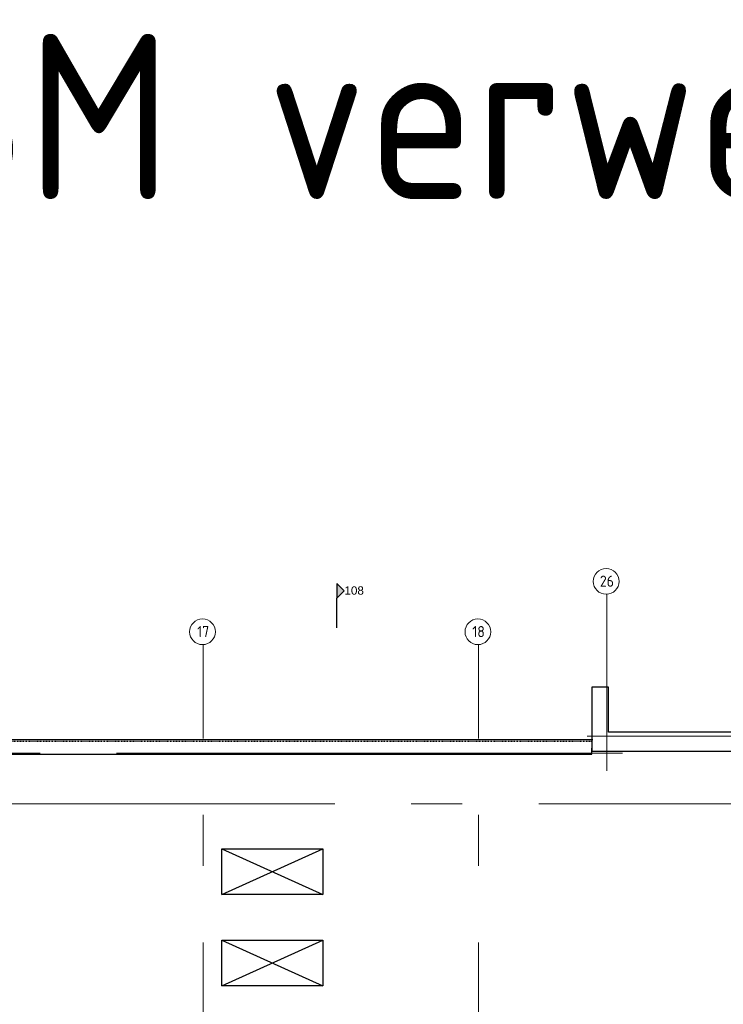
# Model space of a CAD drawing. Header units: millimetres. Extents: x -38032 to 104346, y -31182 to 78566.
# Tile 108 of 213: x 34360 to 53524, y 51729 to 78566. Entities that reach past the tile are written whole.
import ezdxf
from ezdxf.enums import TextEntityAlignment as Align

# ---------------------------------------------------------------- set-up
doc = ezdxf.new("R2010")
doc.units = ezdxf.units.MM
doc.header["$LTSCALE"] = 100
doc.set_wipeout_variables(frame=1)
doc.linetypes.add('STYLE_01', pattern=[0.41664, 0.20828, -0.20836])
doc.linetypes.add('STYLE_11', pattern=[5, 3.888855, -0.416718, 0.277786, -0.416641])
for name, color, linetype in [('AB$1A---_ATTRIB050', 8, 'Continuous'), ('AL$1A---_ALGEMEEN', 8, 'Continuous'), ('AM$1A---_ARCERING', 8, 'Continuous'), ('BOUWKUNDIG', 8, 'Continuous'), ('EL6511--', 3, 'Continuous')]:
    doc.layers.add(name, color=color, linetype=linetype)
doc.layers.add('stramien', color=1, linetype='Continuous', lineweight=9)
doc.styles.add('Arial', font='ARIAL.TTF')
doc.styles.add('BURO-018', font='iso.shx', dxfattribs={"height": 90})
doc.styles.get("Standard").update_dxf_attribs({"font": 'iso.shx'})

# ---------------------------------------------------------------- blocks, each defined once
blk = doc.blocks.new('Group-105')
at = {"color": 0, "linetype": 'Continuous'}
blk.add_wipeout([(-16496, 27395), (-13746, 27395), (-13746, 26145), (-16496, 26145)], dxfattribs=at).dxf.layer = 'AL$1A---_ALGEMEEN'
at = {"layer": 'AL$1A---_ALGEMEEN', "color": 0}
for p, q in [((-16496, 26145), (-13746, 27395)), ((-16496, 27395), (-13746, 26145))]:
    blk.add_line(p, q, dxfattribs=at)
at = {"layer": 'AL$1A---_ALGEMEEN', "color": 0, "linetype": 'Continuous'}
blk.add_lwpolyline([(-16496, 27395), (-13746, 27395), (-13746, 26145), (-16496, 26145)], close=True, dxfattribs=at)
blk = doc.blocks.new('Group-106')
at = {"color": 0, "linetype": 'Continuous'}
blk.add_wipeout([(-16496, 24905), (-13746, 24905), (-13746, 23655), (-16496, 23655)], dxfattribs=at).dxf.layer = 'AL$1A---_ALGEMEEN'
at = {"layer": 'AL$1A---_ALGEMEEN', "color": 0}
for p, q in [((-16496, 23655), (-13746, 24905)), ((-16496, 24905), (-13746, 23655))]:
    blk.add_line(p, q, dxfattribs=at)
at = {"layer": 'AL$1A---_ALGEMEEN', "color": 0, "linetype": 'Continuous'}
blk.add_lwpolyline([(-16496, 24905), (-13746, 24905), (-13746, 23655), (-16496, 23655)], close=True, dxfattribs=at)
blk = doc.blocks.new('drsnd pijl')
at = {"layer": 'AM$1A---_ARCERING', "linetype": 'Continuous', "lineweight": 0}
blk.add_hatch(color=256, dxfattribs=at).paths.add_polyline_path([(1005, 442), (200, 442), (0, 242), (-200, 442), (200, 442)])
at = {"layer": 'AL$1A---_ALGEMEEN', "color": 0}
blk.add_lwpolyline([(1005, 442), (200, 442), (0, 242), (-200, 442), (200, 442)], dxfattribs=at)
at = {"layer": 'AL$1A---_ALGEMEEN', "color": 0, "style": 'Arial'}
blk.add_attdef('peil', text='', height=227, rotation=90, dxfattribs=at).set_placement((170, -290), align=Align.BOTTOM_LEFT)
at = {"layer": 'AL$1A---_ALGEMEEN', "color": 0, "flags": 1}
blk.add_attdef('onderdeel', (-200, -700), '', height=227, dxfattribs=at)
blk = doc.blocks.new('200254 W 212 3 04-12-2007')
at = {"layer": 'AL$1A---_ALGEMEEN', "linetype": 'Continuous'}
for p, q in [((64264, 34161), (14198, 34161)), ((-4853, 33564), (13747, 33564))]:
    blk.add_line(p, q, dxfattribs=at)
at = {"layer": 'AL$1A---_ALGEMEEN'}
for p, q in [((13776, 33952), (-4702, 33952)), ((13747, 33564), (13747, 33720))]:
    blk.add_line(p, q, dxfattribs=at)
at = {"layer": 'AL$1A---_ALGEMEEN', "linetype": 'STYLE_01'}
blk.add_line((-4702, 33912), (13767, 33912), dxfattribs=at)
at = {"layer": 'AL$1A---_ALGEMEEN', "linetype": 'Continuous', "flags": 128}
blk.add_lwpolyline([(14198, 34161), (14198, 35382), (13747, 35382), (13747, 33642), (64264, 33641)], dxfattribs=at)
at = {"layer": 'stramien', "linetype": 'STYLE_11', "ltscale": 50}
for p, q in [((14156, 33106), (14156, 37921)), ((3161, -41014), (3161, 36216)), ((10661, -41014), (10661, 36216)), ((13621, 34052), (65524, 34052)), ((-74199, 33587), (14581, 33587)), ((-37699, 32207), (65521, 32207))]:
    blk.add_line(p, q, dxfattribs=at)
at = {"layer": 'AL$1A---_ALGEMEEN'}
ref = blk.add_blockref('drsnd pijl', (7244, 38009), dxfattribs=dict(at, xscale=-1, rotation=90))
ref.add_attrib('peil', '108', dxfattribs={"layer": 'AB$1A---_ATTRIB050', "height": 227.3, "style": 'Arial'}).set_placement((7007, 37839), align=Align.BOTTOM_LEFT)
for name in ['Group-105', 'Group-106']:
    blk.add_blockref(name, (20163, 3587), dxfattribs=at)
at = {"linetype": 'Continuous'}
for points in [[(3491, 36895), (3489, 36861), (3484, 36827), (3476, 36793), (3464, 36761), (3450, 36730), (3432, 36700), (3412, 36673), (3388, 36647), (3363, 36624), (3335, 36604), (3306, 36586), (3275, 36572), (3243, 36560), (3209, 36552), (3175, 36547), (3141, 36545), (3107, 36547), (3073, 36552), (3039, 36560), (3007, 36572), (2976, 36586), (2947, 36604), (2919, 36624), (2893, 36647), (2870, 36673), (2850, 36700), (2832, 36730), (2818, 36761), (2806, 36793), (2798, 36827), (2793, 36861), (2791, 36895), (2793, 36929), (2798, 36963), (2806, 36997), (2818, 37029), (2832, 37060), (2850, 37089), (2870, 37117), (2893, 37142), (2919, 37165), (2947, 37186), (2976, 37204), (3007, 37218), (3039, 37230), (3073, 37238), (3107, 37243), (3141, 37245), (3175, 37243), (3209, 37238), (3243, 37230), (3275, 37218), (3306, 37204), (3335, 37186), (3363, 37165), (3388, 37142), (3412, 37117), (3432, 37089), (3450, 37060), (3464, 37029), (3476, 36997), (3484, 36963), (3489, 36929)], [(10991, 36895), (10989, 36861), (10984, 36827), (10976, 36793), (10964, 36761), (10950, 36730), (10932, 36700), (10912, 36673), (10888, 36647), (10863, 36624), (10835, 36604), (10806, 36586), (10775, 36572), (10743, 36560), (10709, 36552), (10675, 36547), (10641, 36545), (10607, 36547), (10573, 36552), (10539, 36560), (10507, 36572), (10476, 36586), (10447, 36604), (10419, 36624), (10393, 36647), (10370, 36673), (10350, 36700), (10332, 36730), (10318, 36761), (10306, 36793), (10298, 36827), (10293, 36861), (10291, 36895), (10293, 36929), (10298, 36963), (10306, 36997), (10318, 37029), (10332, 37060), (10350, 37089), (10370, 37117), (10393, 37142), (10419, 37165), (10447, 37186), (10476, 37204), (10507, 37218), (10539, 37230), (10573, 37238), (10607, 37243), (10641, 37245), (10675, 37243), (10709, 37238), (10743, 37230), (10775, 37218), (10806, 37204), (10835, 37186), (10863, 37165), (10888, 37142), (10912, 37117), (10932, 37089), (10950, 37060), (10964, 37029), (10976, 36997), (10984, 36963), (10989, 36929)]]:
    blk.add_wipeout(points, dxfattribs=at).dxf.layer = 'stramien'
at = {"layer": 'stramien', "linetype": 'STYLE_11', "ltscale": 50}
for p, q in [((3161, 36554), (3161, 36216)), ((10661, 36554), (10661, 36216))]:
    blk.add_line(p, q, dxfattribs=at)
at = {"layer": 'stramien', "linetype": 'Continuous'}
for centre in [(3141, 36895), (10641, 36895)]:
    blk.add_circle(centre, 350, dxfattribs=at)
at = {"layer": 'stramien', "char_height": 303, "attachment_point": 2, "line_spacing_factor": 0.967741}
for s, insert in [('{\\C1;\\l17}', (3161, 37052)), ('{\\C1;\\l18}', (10661, 37052))]:
    blk.add_mtext(s, dxfattribs=dict(at, insert=insert))
at = {"linetype": 'Continuous'}
blk.add_wipeout([(14486, 38270), (14484, 38236), (14479, 38202), (14471, 38168), (14459, 38136), (14445, 38105), (14427, 38076), (14407, 38048), (14383, 38022), (14358, 37999), (14330, 37979), (14301, 37961), (14270, 37947), (14238, 37935), (14204, 37927), (14170, 37922), (14136, 37920), (14102, 37922), (14068, 37927), (14034, 37935), (14002, 37947), (13971, 37961), (13942, 37979), (13914, 37999), (13888, 38022), (13865, 38048), (13845, 38076), (13827, 38105), (13813, 38136), (13801, 38168), (13793, 38202), (13788, 38236), (13786, 38270), (13788, 38304), (13793, 38338), (13801, 38372), (13813, 38404), (13827, 38435), (13845, 38464), (13865, 38492), (13888, 38517), (13914, 38541), (13942, 38561), (13971, 38579), (14002, 38593), (14034, 38605), (14068, 38613), (14102, 38618), (14136, 38620), (14170, 38618), (14204, 38613), (14238, 38605), (14270, 38593), (14301, 38579), (14330, 38561), (14358, 38541), (14383, 38517), (14407, 38492), (14427, 38464), (14445, 38435), (14459, 38404), (14471, 38372), (14479, 38338), (14484, 38304)], dxfattribs=at).dxf.layer = 'stramien'
at = {"layer": 'stramien', "linetype": 'STYLE_11', "ltscale": 50}
blk.add_line((14156, 37929), (14156, 37591), dxfattribs=at)
at = {"layer": 'stramien', "linetype": 'Continuous'}
blk.add_circle((14136, 38270), 350, dxfattribs=at)
at = {"layer": 'stramien', "insert": (14156, 38427), "char_height": 303, "attachment_point": 2, "line_spacing_factor": 0.967741}
blk.add_mtext('{\\C1;\\l26}', dxfattribs=at)

msp = doc.modelspace()

# ---------------------------------------------------------------- block references
at = {"layer": 'BOUWKUNDIG'}
msp.add_blockref('200254 W 212 3 04-12-2007', (36198, 24986.5), dxfattribs=at)

# ---------------------------------------------------------------- texts
at = {"layer": 'EL6511--', "style": 'BURO-018'}
msp.add_text('BM verwerkt', height=4500, dxfattribs=at).set_placement((31110.1, 73678.8))

doc.saveas('drawing.dxf')
